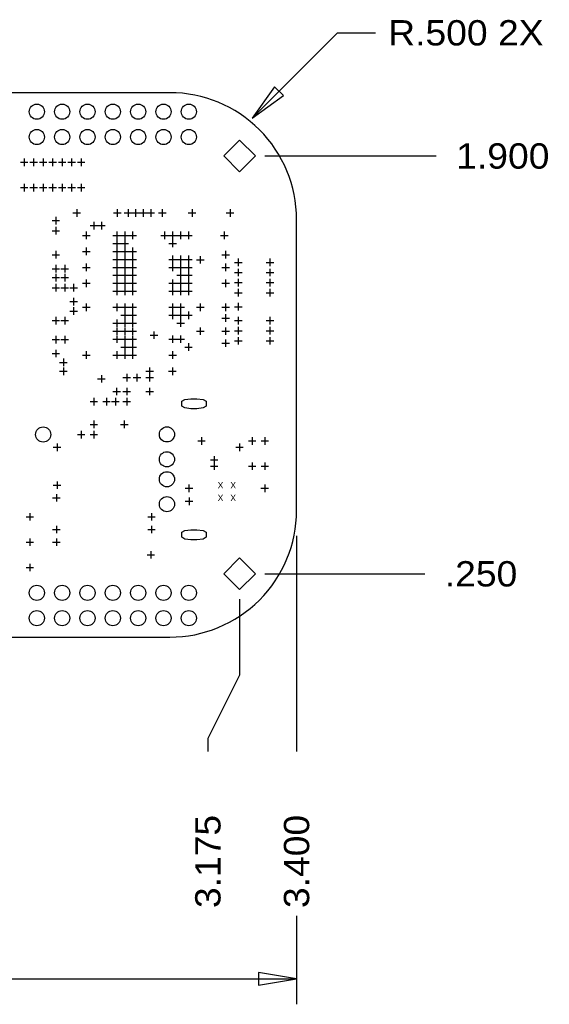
# Model space of a CAD drawing. Extents: x -14005 to 19505, y -9605 to 12407.
# Tile 4 of 7: x 2308 to 4398, y -1450 to 2438. Entities that reach past the tile are written whole.
import ezdxf
from ezdxf.enums import TextEntityAlignment as Align

# ---------------------------------------------------------------- set-up
doc = ezdxf.new("R2010")
doc.units = 0
doc.layers.add('1', color=7, linetype='CONTINUOUS')

# ---------------------------------------------------------------- blocks, each defined once
blk = doc.blocks.new('FIGURE_CROSS')
for points in [[(-0.5, 0), (0.5, 0)], [(0, 0.5), (0, -0.5)]]:
    blk.add_lwpolyline(points)
blk = doc.blocks.new('FIGURE_CIRCLE')
blk.add_circle((0, 0), 0.5)
blk = doc.blocks.new('FIGURE_DIAMOND')
blk.add_lwpolyline([(-0.5, 0), (0, 0.5), (0.5, 0), (0, -0.5)], close=True)
blk = doc.blocks.new('FIGURE_OBLONG')
blk.add_lwpolyline([(-0.5, -0.125), (-0.5, 0.125), (-0.416, 0.375), (-0.25, 0.5), (0.25, 0.5), (0.416, 0.375), (0.5, 0.125), (0.5, -0.125), (0.416, -0.375), (0.25, -0.5), (-0.25, -0.5), (-0.416, -0.375)], close=True)

msp = doc.modelspace()

# ---------------------------------------------------------------- linework, layer by layer
at = {"layer": '1'}
for points in [[(3225, 2050), (3561.72, 2386.5), (3711.72, 2386.5)], [(3275, 1900), (3951, 1900)], [(3400, 400), (3400, -451)], [(3275, 250), (3906, 250)], [(3175, 150), (3175, -150), (3050, -400), (3050, -451)], [(3400, -1100), (3400, -1450)], [(1999, -1350), (3400, -1350)]]:
    msp.add_lwpolyline(points, dxfattribs=at)
msp.add_lwpolyline([(250, 0), (2900, 0, 0.414214), (3400, 500), (3400, 1650, 0.414214), (2900, 2150), (250, 2150, 0.414214), (0, 1900), (0, 250, 0.414214)], format="xyb", close=True, dxfattribs=at)
for points in [[(3313.43, 2173.71), (3225, 2050), (3348.77, 2138.35)], [(3250, -1375), (3400, -1350), (3250, -1325)]]:
    msp.add_lwpolyline(points, close=True, dxfattribs=at)

# ---------------------------------------------------------------- block references
for name, p, xscale, yscale in [('FIGURE_CIRCLE', (2375, 2075), 60, 60), ('FIGURE_CIRCLE', (2475, 2075), 60, 60), ('FIGURE_CIRCLE', (2575, 2075), 60, 60), ('FIGURE_CIRCLE', (2675, 2075), 60, 60), ('FIGURE_CIRCLE', (2775, 2075), 60, 60), ('FIGURE_CIRCLE', (2875, 2075), 60, 60), ('FIGURE_CIRCLE', (2975, 2075), 60, 60), ('FIGURE_CIRCLE', (2375, 1975), 60, 60), ('FIGURE_CIRCLE', (2475, 1975), 60, 60), ('FIGURE_CIRCLE', (2575, 1975), 60, 60), ('FIGURE_CIRCLE', (2675, 1975), 60, 60), ('FIGURE_CIRCLE', (2775, 1975), 60, 60), ('FIGURE_CIRCLE', (2875, 1975), 60, 60), ('FIGURE_CIRCLE', (2975, 1975), 60, 60), ('FIGURE_DIAMOND', (3175, 1900), 125, 125), ('FIGURE_CROSS', (2325, 1875), 30, 30), ('FIGURE_CROSS', (2362.5, 1875), 30, 30), ('FIGURE_CROSS', (2400, 1875), 30, 30), ('FIGURE_CROSS', (2437.5, 1875), 30, 30), ('FIGURE_CROSS', (2475, 1875), 30, 30), ('FIGURE_CROSS', (2512.5, 1875), 30, 30), ('FIGURE_CROSS', (2550, 1875), 30, 30), ('FIGURE_CROSS', (2325, 1775), 30, 30), ('FIGURE_CROSS', (2362.5, 1775), 30, 30), ('FIGURE_CROSS', (2400, 1775), 30, 30), ('FIGURE_CROSS', (2437.5, 1775), 30, 30), ('FIGURE_CROSS', (2475, 1775), 30, 30), ('FIGURE_CROSS', (2512.5, 1775), 30, 30), ('FIGURE_CROSS', (2550, 1775), 30, 30), ('FIGURE_CROSS', (2532.5, 1675), 30, 30), ('FIGURE_CROSS', (2692.5, 1675), 30, 30), ('FIGURE_CROSS', (2735, 1675), 30, 30), ('FIGURE_CROSS', (2765, 1675), 30, 30), ('FIGURE_CROSS', (2795, 1675), 30, 30), ('FIGURE_CROSS', (2825, 1675), 30, 30), ('FIGURE_CROSS', (2870, 1675), 30, 30), ('FIGURE_CROSS', (2987.5, 1675), 30, 30), ('FIGURE_CROSS', (3137.5, 1675), 30, 30), ('FIGURE_CROSS', (2450, 1645), 30, 30), ('FIGURE_CROSS', (2600, 1625), 30, 30), ('FIGURE_CROSS', (2630, 1625), 30, 30), ('FIGURE_CROSS', (2450, 1605), 30, 30), ('FIGURE_CROSS', (2570, 1586.25), 30, 30), ('FIGURE_CROSS', (2690.25, 1586.25), 30, 30), ('FIGURE_CROSS', (2721.75, 1586.25), 30, 30), ('FIGURE_CROSS', (2753.25, 1586.25), 30, 30), ('FIGURE_CROSS', (2879.27, 1586.23), 30, 30), ('FIGURE_CROSS', (2910.77, 1586.23), 30, 30), ('FIGURE_CROSS', (2942.26, 1586.23), 30, 30), ('FIGURE_CROSS', (2973.76, 1586.24), 30, 30), ('FIGURE_CROSS', (3115, 1586.25), 30, 30), ('FIGURE_CROSS', (2690.25, 1554.75), 30, 30), ('FIGURE_CROSS', (2721.75, 1554.75), 30, 30), ('FIGURE_CROSS', (2910.77, 1554.73), 30, 30), ('FIGURE_CROSS', (2450, 1510), 30, 30), ('FIGURE_CROSS', (2570, 1523.25), 30, 30), ('FIGURE_CROSS', (2690.25, 1523.25), 30, 30), ('FIGURE_CROSS', (2721.75, 1523.25), 30, 30), ('FIGURE_CROSS', (2753.25, 1523.25), 30, 30), ('FIGURE_CROSS', (3120, 1510), 30, 30), ('FIGURE_CROSS', (2690.25, 1491.75), 30, 30), ('FIGURE_CROSS', (2721.75, 1491.75), 30, 30), ('FIGURE_CROSS', (2753.25, 1491.75), 30, 30), ('FIGURE_CROSS', (2910.77, 1491.74), 30, 30), ('FIGURE_CROSS', (2942.27, 1491.74), 30, 30), ('FIGURE_CROSS', (2973.76, 1491.75), 30, 30), ('FIGURE_CROSS', (3020, 1490), 30, 30), ('FIGURE_CROSS', (3170, 1480), 30, 30), ('FIGURE_CROSS', (3295, 1480), 30, 30), ('FIGURE_CROSS', (2450, 1455), 30, 30), ('FIGURE_CROSS', (2485, 1455), 30, 30), ('FIGURE_CROSS', (2570, 1460.25), 30, 30), ('FIGURE_CROSS', (2690.25, 1460.25), 30, 30), ('FIGURE_CROSS', (2690.25, 1428.75), 30, 30), ('FIGURE_CROSS', (2721.75, 1460.25), 30, 30), ('FIGURE_CROSS', (2721.75, 1428.75), 30, 30), ('FIGURE_CROSS', (2753.25, 1460.25), 30, 30), ('FIGURE_CROSS', (2753.25, 1428.75), 30, 30), ('FIGURE_CROSS', (2910.77, 1460.25), 30, 30), ('FIGURE_CROSS', (2942.27, 1460.25), 30, 30), ('FIGURE_CROSS', (2942.27, 1428.75), 30, 30), ('FIGURE_CROSS', (2973.76, 1460.26), 30, 30), ('FIGURE_CROSS', (2973.76, 1428.76), 30, 30), ('FIGURE_CROSS', (3120, 1460.25), 30, 30), ('FIGURE_CROSS', (3170, 1440), 30, 30), ('FIGURE_CROSS', (3295, 1440), 30, 30), ('FIGURE_CROSS', (2450, 1420), 30, 30), ('FIGURE_CROSS', (2485, 1420), 30, 30), ('FIGURE_CROSS', (2570, 1397.25), 30, 30), ('FIGURE_CROSS', (2690.25, 1397.25), 30, 30), ('FIGURE_CROSS', (2721.75, 1397.25), 30, 30), ('FIGURE_CROSS', (2753.25, 1397.25), 30, 30), ('FIGURE_CROSS', (2910.77, 1397.26), 30, 30), ('FIGURE_CROSS', (2942.27, 1397.26), 30, 30), ('FIGURE_CROSS', (2973.76, 1397.27), 30, 30), ('FIGURE_CROSS', (3120, 1397.25), 30, 30), ('FIGURE_CROSS', (3170, 1400), 30, 30), ('FIGURE_CROSS', (3295, 1400), 30, 30), ('FIGURE_CROSS', (2450, 1380), 30, 30), ('FIGURE_CROSS', (2485, 1380), 30, 30), ('FIGURE_CROSS', (2520, 1380), 30, 30), ('FIGURE_CROSS', (2690.25, 1365.75), 30, 30), ('FIGURE_CROSS', (2721.75, 1365.75), 30, 30), ('FIGURE_CROSS', (2753.25, 1365.75), 30, 30), ('FIGURE_CROSS', (2910.77, 1365.76), 30, 30), ('FIGURE_CROSS', (2942.27, 1365.76), 30, 30), ('FIGURE_CROSS', (2973.76, 1365.77), 30, 30), ('FIGURE_CROSS', (3170, 1360), 30, 30), ('FIGURE_CROSS', (3295, 1360), 30, 30), ('FIGURE_CROSS', (2520, 1325), 30, 30), ('FIGURE_CROSS', (2520, 1287.5), 30, 30), ('FIGURE_CROSS', (2570, 1302.75), 30, 30), ('FIGURE_CROSS', (2690.25, 1302.75), 30, 30), ('FIGURE_CROSS', (2721.75, 1302.75), 30, 30), ('FIGURE_CROSS', (2721.75, 1271.25), 30, 30), ('FIGURE_CROSS', (2753.25, 1302.75), 30, 30), ('FIGURE_CROSS', (2753.25, 1271.25), 30, 30), ('FIGURE_CROSS', (2910.75, 1302.75), 30, 30), ('FIGURE_CROSS', (2910.75, 1271.26), 30, 30), ('FIGURE_CROSS', (2942.25, 1302.75), 30, 30), ('FIGURE_CROSS', (2942.25, 1271.26), 30, 30), ('FIGURE_CROSS', (2973.74, 1271.26), 30, 30), ('FIGURE_CROSS', (3020, 1302.75), 30, 30), ('FIGURE_CROSS', (3120, 1302.75), 30, 30), ('FIGURE_CROSS', (3170, 1305), 30, 30), ('FIGURE_CROSS', (2450, 1250), 30, 30), ('FIGURE_CROSS', (2485, 1250), 30, 30), ('FIGURE_CROSS', (2690.25, 1239.75), 30, 30), ('FIGURE_CROSS', (2721.75, 1239.75), 30, 30), ('FIGURE_CROSS', (2753.25, 1239.75), 30, 30), ('FIGURE_CROSS', (2942.26, 1239.75), 30, 30), ('FIGURE_CROSS', (3120, 1260), 30, 30), ('FIGURE_CROSS', (3170, 1250), 30, 30), ('FIGURE_CROSS', (3295, 1250), 30, 30), ('FIGURE_CROSS', (2690.25, 1208.25), 30, 30), ('FIGURE_CROSS', (2721.75, 1208.25), 30, 30), ('FIGURE_CROSS', (2753.25, 1208.25), 30, 30), ('FIGURE_CROSS', (2837.49, 1192.49), 30, 30), ('FIGURE_CROSS', (3020, 1208.25), 30, 30), ('FIGURE_CROSS', (3120, 1208.25), 30, 30), ('FIGURE_CROSS', (3170, 1210), 30, 30), ('FIGURE_CROSS', (3295, 1210), 30, 30), ('FIGURE_CROSS', (2450, 1175), 30, 30), ('FIGURE_CROSS', (2485, 1175), 30, 30), ('FIGURE_CROSS', (2690.25, 1176.75), 30, 30), ('FIGURE_CROSS', (2721.75, 1176.75), 30, 30), ('FIGURE_CROSS', (2753.25, 1176.75), 30, 30), ('FIGURE_CROSS', (2910.76, 1176.75), 30, 30), ('FIGURE_CROSS', (2942.26, 1176.75), 30, 30), ('FIGURE_CROSS', (3120, 1161), 30, 30), ('FIGURE_CROSS', (3170, 1170), 30, 30), ('FIGURE_CROSS', (3295, 1170), 30, 30), ('FIGURE_CROSS', (2450, 1120), 30, 30), ('FIGURE_CROSS', (2570, 1113.75), 30, 30), ('FIGURE_CROSS', (2690.25, 1113.75), 30, 30), ('FIGURE_CROSS', (2721.75, 1145.25), 30, 30), ('FIGURE_CROSS', (2721.75, 1113.75), 30, 30), ('FIGURE_CROSS', (2753.25, 1145.25), 30, 30), ('FIGURE_CROSS', (2753.25, 1113.75), 30, 30), ('FIGURE_CROSS', (2910.76, 1113.75), 30, 30), ('FIGURE_CROSS', (2973.74, 1145.27), 30, 30), ('FIGURE_CROSS', (2480, 1085), 30, 30), ('FIGURE_CROSS', (2480, 1050), 30, 30), ('FIGURE_CROSS', (2820, 1050), 30, 30), ('FIGURE_CROSS', (2910, 1050), 30, 30), ('FIGURE_CROSS', (2630, 1020), 30, 30), ('FIGURE_CROSS', (2730, 1025), 30, 30), ('FIGURE_CROSS', (2770, 1025), 30, 30), ('FIGURE_CROSS', (2820, 1025), 30, 30), ('FIGURE_CROSS', (2690, 970), 30, 30), ('FIGURE_CROSS', (2730, 970), 30, 30), ('FIGURE_CROSS', (2820, 970), 30, 30), ('FIGURE_CROSS', (2600, 930), 30, 30), ('FIGURE_CROSS', (2650, 930), 30, 30), ('FIGURE_CROSS', (2685, 930), 30, 30), ('FIGURE_CROSS', (2730, 930), 30, 30), ('FIGURE_CIRCLE', (2400, 800), 60, 60), ('FIGURE_CROSS', (2600, 840), 30, 30), ('FIGURE_CROSS', (2720, 840), 30, 30), ('FIGURE_CIRCLE', (2888.6, 800.6), 60, 60), ('FIGURE_CROSS', (2550, 800), 30, 30), ('FIGURE_CROSS', (2600, 800), 30, 30), ('FIGURE_CROSS', (3025, 775), 30, 30), ('FIGURE_CROSS', (3225, 775), 30, 30), ('FIGURE_CROSS', (3275, 775), 30, 30), ('FIGURE_CROSS', (2455, 750), 30, 30), ('FIGURE_CROSS', (3175, 750), 30, 30), ('FIGURE_CIRCLE', (2888.6, 702.2), 60, 60), ('FIGURE_CROSS', (3075, 700), 30, 30), ('FIGURE_CROSS', (3075, 675), 30, 30), ('FIGURE_CROSS', (3225, 675), 30, 30), ('FIGURE_CROSS', (3275, 675), 30, 30), ('FIGURE_CIRCLE', (2888.6, 623.4), 60, 60), ('FIGURE_CROSS', (2455, 600), 30, 30), ('FIGURE_CROSS', (2975.3, 587.8), 30, 30), ('FIGURE_CROSS', (3274.7, 587.8), 30, 30), ('FIGURE_CROSS', (2452.5, 550), 30, 30), ('FIGURE_CIRCLE', (2888.6, 525), 60, 60), ('FIGURE_CROSS', (2975.9, 536.6), 30, 30), ('FIGURE_CROSS', (2347.5, 475), 30, 30), ('FIGURE_CROSS', (2827.5, 475), 30, 30), ('FIGURE_CROSS', (2452.5, 425), 30, 30), ('FIGURE_CROSS', (2827.5, 425), 30, 30), ('FIGURE_CROSS', (2347.5, 375), 30, 30), ('FIGURE_CROSS', (2452.5, 375), 30, 30), ('FIGURE_CROSS', (2825, 325), 30, 30), ('FIGURE_DIAMOND', (3175, 250), 125, 125), ('FIGURE_CROSS', (2347.5, 275), 30, 30), ('FIGURE_CIRCLE', (2375, 175), 60, 60), ('FIGURE_CIRCLE', (2475, 175), 60, 60), ('FIGURE_CIRCLE', (2575, 175), 60, 60), ('FIGURE_CIRCLE', (2675, 175), 60, 60), ('FIGURE_CIRCLE', (2775, 175), 60, 60), ('FIGURE_CIRCLE', (2875, 175), 60, 60), ('FIGURE_CIRCLE', (2975, 175), 60, 60), ('FIGURE_CIRCLE', (2375, 75), 60, 60), ('FIGURE_CIRCLE', (2475, 75), 60, 60), ('FIGURE_CIRCLE', (2575, 75), 60, 60), ('FIGURE_CIRCLE', (2675, 75), 60, 60), ('FIGURE_CIRCLE', (2775, 75), 60, 60), ('FIGURE_CIRCLE', (2875, 75), 60, 60), ('FIGURE_CIRCLE', (2975, 75), 60, 60)]:
    msp.add_blockref(name, p, dxfattribs=dict(at, xscale=xscale, yscale=yscale))
at = {"layer": '1', "xscale": 40, "yscale": 95, "rotation": 270}
for p in [(2995.3, 921.5), (2995.3, 404.1)]:
    msp.add_blockref('FIGURE_OBLONG', p, dxfattribs=at)

# ---------------------------------------------------------------- texts
at = {"layer": '1', "width": 1.1}
for s, p in [('R.500 2X', (3761.72, 2336.5)), ('1.900', (4030, 1850)), ('.250', (3985, 200))]:
    msp.add_text(s, height=100, dxfattribs=at).set_placement(p)
at = {"layer": '1'}
for p in [(3100, 600), (3150, 600), (3100, 550), (3150, 550)]:
    msp.add_text('X', height=25, dxfattribs=at).set_placement(p, align=Align.MIDDLE_CENTER)
at = {"layer": '1', "width": 1.1}
for s, p in [('3.175', (3100, -1070)), ('3.400', (3450, -1070))]:
    msp.add_text(s, height=100, rotation=90, dxfattribs=at).set_placement(p)

doc.saveas('drawing.dxf')
